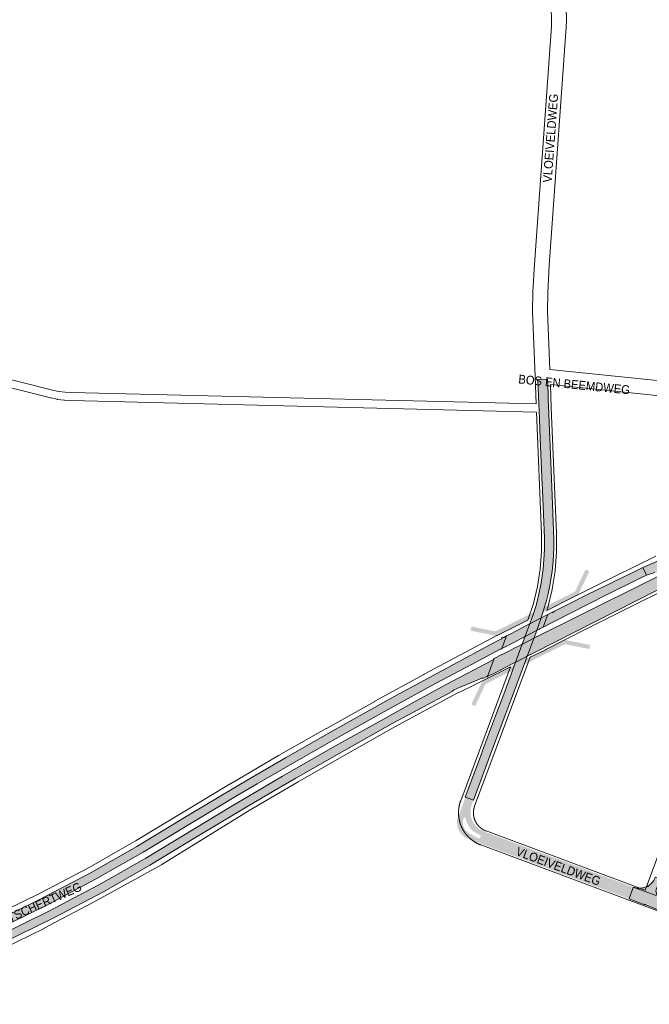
# Paper-space layout 'Layout1' of a CAD drawing. Header units: metres. Extents: x 123097 to 144122, y 392739 to 407589.
# Tile 220 of 256: x 132164 to 132714, y 400608 to 401467. Entities that reach past the tile are written whole.
import ezdxf
from ezdxf.enums import TextEntityAlignment as Align

# ---------------------------------------------------------------- set-up
doc = ezdxf.new("R2010")
doc.units = ezdxf.units.M
doc.header["$MEASUREMENT"] = 0
for name, color, linetype, lineweight in [('gs-anno-wegen algemeen tekst', 7, 'Continuous', 0), ('gs-knt-fietspaden', 7, 'Continuous', 0), ('gs-knt-hoofdweg', 7, 'Continuous', 0), ('gs-knt-wegen algemeen', 7, 'Continuous', 0), ('gs-symb-viaduct', 7, 'Continuous', 0), ('ir-ARC-asfalt-hoofdwegen-te inspecteren', 5, 'Continuous', 0)]:
    doc.layers.add(name, color=color, linetype=linetype, lineweight=lineweight)
doc.styles.add('Style-Arial', font='arial.ttf')

# ---------------------------------------------------------------- blocks, each defined once
blk = doc.blocks.new('gg0-viaduct_6')
at = {"layer": 'gs-symb-viaduct', "linetype": 'Continuous'}
blk.add_hatch(color=7, dxfattribs=at).paths.add_polyline_path([(-55.76, -16.89), (-58, -14), (-40, 0), (40, 0), (58, -14), (55.76, -16.89), (38.75, -3.66), (-38.75, -3.66)])

psp = doc.layouts.get("Layout1")

# ---------------------------------------------------------------- hatches: boundary and pattern name
at = {"layer": 'ir-ARC-asfalt-hoofdwegen-te inspecteren', "linetype": 'Continuous', "lineweight": 13}
for points in [[(132553.53, 400788.414), (132560.56, 400785.755), (132560.64, 400785.726), (132577.363, 400830.767), (132583.179, 400846.234), (132588.756, 400861.401), (132593.129, 400873.295), (132593.69, 400874.603), (132606.818, 400909.856), (132607.156, 400910.764), (132614.957, 400931.793), (132619.551, 400944.194), (132620.031, 400945.808), (132620.289, 400946.677), (132621.767, 400951.651), (132624.102, 400959.072), (132625.888, 400966.132), (132627.292, 400973.278), (132627.478, 400974.406), (132627.971, 400976.95), (132629.342, 400985.641), (132630.241, 400994.393), (132630.571, 401000), (132630.767, 401006.69), (132630.759, 401013.383), (132628.975, 401059.371), (132628.717, 401065.999), (132628.701, 401066.422), (132625.97, 401136.678), (132625.762, 401141.032), (132625.257, 401153.481), (132616.864, 401153.143), (132617.727, 401131.736), (132617.934, 401125.342), (132618.144, 401119.443), (132618.177, 401118.497), (132618.729, 401101.518), (132620.289, 401068.16), (132620.372, 401066.083), (132620.389, 401065.636), (132620.478, 401063.408), (132621.827, 401035.303), (132622.602, 401014.766), (132622.646, 401011.092), (132622.61, 401005.564), (132622.424, 401000), (132621.488, 400987.788), (132619.828, 400975.653), (132617.806, 400965.741), (132615.288, 400955.944), (132612.281, 400946.285), (132610.547, 400941.619), (132610.209, 400940.71), (132604.977, 400926.631), (132597.151, 400905.574), (132596.815, 400904.671), (132586.176, 400876.164), (132579.929, 400859.538), (132575.57, 400847.936), (132568.487, 400829.085), (132567.496, 400826.447), (132553.378, 400788.465)], [(132805.9, 401020.843), (132802.914, 401031.47), (132801.55, 401030.951), (132798.303, 401028.994), (132787.149, 401024.511), (132779.791, 401021.49), (132765.936, 401015.608), (132757.701, 401011.985), (132751.72, 401009.267), (132733.042, 400999.549), (132708.63, 400988.907), (132711.799, 400982.375), (132719.071, 400984.496), (132724.581, 400984.565), (132725.298, 400984.143), (132725.446, 400983.324), (132724.924, 400982.677), (132744.818, 400992.183), (132744.097, 400992.176), (132743.56, 400992.658), (132743.49, 400993.376), (132743.923, 400993.953), (132745.798, 400995.114), (132764.002, 401003.469), (132771.818, 401006.867), (132783.933, 401012.02), (132796.128, 401016.98)], [(132585.682, 400900.339), (132588.253, 400901.672), (132590.667, 400902.924), (132593.339, 400904.31), (132596.636, 400906.02), (132597.479, 400906.457), (132607.485, 400911.647), (132608.302, 400912.071), (132610.102, 400913.005), (132610.273, 400913.093), (132613.195, 400914.608), (132720.947, 400969.198), (132760.522, 400991.129), (132757.257, 400997.857), (132720.943, 400980.739), (132649.796, 400945.33), (132616.135, 400928.823), (132615.967, 400928.736), (132614.125, 400927.78), (132613.315, 400927.359), (132603.318, 400922.169), (132602.477, 400921.732), (132599.393, 400920.131), (132596.721, 400918.744), (132594.107, 400917.387), (132591.579, 400916.074), (132585.657, 400912.999), (132585.448, 400912.891), (132578.75, 400909.414), (132572.899, 400893.708), (132576.334, 400895.49), (132576.579, 400895.617)], [(132644.663, 400957.523), (132631.451, 400950.792), (132629.516, 400949.489), (132629.282, 400949.896), (132628.2, 400949.341), (132625.563, 400947.975), (132625.316, 400947.318), (132621.381, 400936.786), (132621.995, 400937.104), (132630.441, 400941.64), (132676.239, 400964.728), (132704.372, 400978.735), (132707.274, 400980.18), (132711.799, 400982.375), (132708.63, 400988.907), (132701.007, 400985.208), (132681.067, 400975.533), (132657.9, 400964.155)], [(132605.745, 400928.7), (132615.723, 400933.86), (132616.53, 400934.278), (132618.392, 400935.241), (132618.559, 400935.327), (132621.381, 400936.786), (132625.316, 400947.318), (132625.563, 400947.975), (132622.724, 400946.504), (132622.56, 400946.419), (132620.548, 400945.376), (132619.785, 400944.981), (132609.891, 400939.855), (132609.054, 400939.421), (132605.754, 400937.712), (132603.138, 400936.356), (132600.705, 400935.096), (132598.227, 400933.812), (132592.58, 400930.886), (132592.399, 400930.793), (132589.458, 400929.269), (132585.316, 400918.134), (132588.366, 400919.711), (132588.561, 400919.812), (132594.043, 400922.647), (132596.55, 400923.944), (132599.135, 400925.281), (132601.751, 400926.634), (132604.906, 400928.266)], [(132583.274, 400925.741), (132575.357, 400921.79), (132532.26, 400898.537), (132488.709, 400874.773), (132439.724, 400847.44), (132396.451, 400822.799), (132363.08, 400803.325), (132353.606, 400797.797), (132311.257, 400772.462), (132266.652, 400745.431), (132224.592, 400721.633), (132181.055, 400698.776), (132137.601, 400677.629), (132124.851, 400671.95), (132122.471, 400670.89), (132093.658, 400658.056), (132072.824, 400649.509), (132042.094, 400639.486), (132013.533, 400633.005), (131981.065, 400628.644), (131954.223, 400627.521), (131947.607, 400620.454), (131952.312, 400620.258), (131981.551, 400621.423), (132015.069, 400625.969), (132044.15, 400632.532), (132075.678, 400642.858), (132096.281, 400651.256), (132125.543, 400664.379), (132127.92, 400665.445), (132142.496, 400671.982), (132187.531, 400693.966), (132230.6, 400716.761), (132272.11, 400740.455), (132313.039, 400765.116), (132354.318, 400789.914), (132371.624, 400800.036), (132396.314, 400814.476), (132437.93, 400838.22), (132480.167, 400861.781), (132523.038, 400885.287), (132563.782, 400906.965), (132584.068, 400917.681), (132584.181, 400917.557), (132584.601, 400917.764), (132585.316, 400918.134), (132589.458, 400929.269), (132586.405, 400927.687), (132586.108, 400928.2), (132584.948, 400927.616), (132585.483, 400926.643)], [(132578.75, 400909.414), (132577.986, 400909.017), (132577.766, 400908.352), (132536.801, 400886.936), (132508.627, 400871.37), (132482.521, 400856.946), (132437.474, 400831.71), (132393.887, 400806.73), (132378.202, 400797.504), (132348.954, 400780.299), (132274.351, 400735.36), (132233.457, 400711.947), (132190.271, 400689.154), (132145.809, 400667.489), (132145.514, 400668.092), (132137.189, 400664.238), (132130.028, 400660.975), (132127.659, 400659.895), (132123.477, 400657.99), (132109.808, 400651.944), (132096.002, 400645.974), (132081.983, 400640.175), (132068.117, 400635.004), (132053.928, 400630.392), (132039.179, 400626.275), (132024.436, 400622.872), (132009.492, 400620.081), (131993.46, 400617.811), (131978.02, 400616.326), (131963.005, 400615.552), (131948.283, 400615.4), (131947.289, 400615.441), (131946.809, 400607.864), (131963.404, 400607.624), (131992.305, 400609.756), (132020.634, 400614.124), (132048.819, 400620.777), (132075.572, 400629.342), (132102.661, 400640.238), (132130.943, 400652.935), (132133.318, 400654.002), (132148.3, 400660.728), (132194.157, 400682.993), (132237.391, 400705.942), (132277.869, 400729.012), (132319.38, 400754.139), (132362.683, 400780.083), (132386.812, 400794.189), (132405.52, 400805.126), (132447.82, 400829.28), (132490.127, 400852.979), (132512.479, 400864.901), (132542.078, 400880.688), (132541.929, 400881.104), (132543.666, 400882.045), (132546.352, 400883.343), (132549.1, 400884.602), (132563.829, 400890.663), (132568.404, 400892.568), (132568.673, 400892.03), (132571.984, 400893.734), (132572.207, 400893.349), (132572.899, 400893.708)]]:
    psp.add_hatch(color=5, dxfattribs=at).paths.add_polyline_path(points, flags=0)
h = psp.add_hatch(color=5, dxfattribs=at)
h.paths.add_polyline_path([(132696.409, 400699.735), (132640.17, 400720.675), (132555.827, 400752.13), (132553.038, 400753.516), (132550.611, 400755.467), (132548.702, 400757.868), (132547.319, 400760.605), (132546.483, 400763.505), (132546.206, 400766.511), (132546.501, 400769.091), (132547.303, 400771.56), (132551.582, 400783.105), (132553.035, 400787.027), (132553.53, 400788.414), (132560.56, 400785.755), (132559.835, 400783.875), (132558.681, 400780.474), (132558.064, 400776.807), (132558.11, 400773.089), (132558.587, 400770.573), (132559.524, 400768.189), (132560.948, 400765.524), (132562.816, 400763.149), (132565.714, 400760.689), (132569.028, 400758.829), (132573.385, 400757.141), (132699.741, 400710.119), (132699.95, 400710.038), (132699.595, 400709.753), (132699.786, 400708.816)])
h.paths.add_polyline_path([(132565.381, 400752.516), (132564.651, 400752.669), (132561.909, 400754.05), (132558.523, 400755.955), (132555.966, 400757.708), (132553.718, 400759.843), (132552.415, 400761.791), (132551.584, 400763.983), (132551.267, 400766.305), (132551.48, 400768.639), (132551.854, 400769.963), (132552.399, 400770.48), (132553.15, 400770.469), (132553.678, 400769.935), (132554.186, 400768.168), (132555.483, 400764.756), (132557.451, 400761.682), (132560.006, 400759.077), (132563.041, 400757.049), (132566.144, 400755.602), (132566.69, 400755.092), (132566.924, 400754.382), (132566.786, 400753.648), (132566.582, 400753.309), (132566.088, 400752.75)], flags=17)
at = {"layer": 'ir-ARC-asfalt-hoofdwegen-te inspecteren', "linetype": 'Continuous', "lineweight": 13, "extrusion": (0, 0, -1)}
for points in [[(-132709.406, 400709.529), (-132708.371, 400709.306, 0.057264), (-132704.421, 400709.042, 0.0725253), (-132700.204, 400709.939), (-132720.183, 400702.508), (-132720.841, 400704.852, 0.322983), (-132719.986, 400706.502), (-132720.528, 400708.608), (-132721.256, 400710.657), (-132723.661, 400717.113), (-132719.37, 400718.556), (-132719.085, 400717.793), (-132718.469, 400716.533, 0.0596252), (-132716.459, 400713.613, 0.0659268), (-132713.732, 400711.347), (-132713.738, 400711.337), (-132713.945, 400710.995), (-132713.304, 400710.607), (-132713.096, 400710.949), (-132713.087, 400710.966, 0.067422)], [(-132839.29, 400646.559, 0.1410736), (-132845.445, 400641.755), (-132845.451, 400641.759), (-132845.782, 400641.984), (-132846.202, 400641.363), (-132845.871, 400641.139), (-132845.87, 400641.137, 0.0667517), (-132847.55, 400637.602, 0.08635), (-132849.656, 400625.964, 0.0123312), (-132849.692, 400622.706), (-132849.692, 400622.706), (-132849.975, 400622.701, 0.0142703), (-132850.027, 400625.966), (-132850.431, 400647.015), (-132850.66, 400658.278, 0.5026488), (-132842.631, 400653.23), (-132838.702, 400654.662), (-132838.701, 400654.658), (-132838.56, 400654.284), (-132837.858, 400654.548), (-132837.999, 400654.922), (-132825.43, 400659.655), (-132825.293, 400659.282), (-132824.589, 400659.541), (-132824.727, 400659.916), (-132824.727, 400659.916), (-132811.72, 400664.695), (-132811.72, 400664.693), (-132811.58, 400664.318), (-132810.877, 400664.58), (-132811.016, 400664.955), (-132797.529, 400669.963), (-132797.528, 400669.963), (-132797.389, 400669.588), (-132796.686, 400669.85), (-132796.826, 400670.225), (-132783.654, 400675.13), (-132783.515, 400674.755), (-132782.812, 400675.017), (-132782.952, 400675.392), (-132769.359, 400680.445), (-132769.22, 400680.072), (-132768.517, 400680.334), (-132768.656, 400680.706), (-132755.489, 400685.6), (-132755.489, 400685.6), (-132755.349, 400685.225), (-132754.647, 400685.488), (-132754.787, 400685.862), (-132741.355, 400690.881), (-132741.354, 400690.877), (-132741.21, 400690.504), (-132740.51, 400690.774), (-132740.654, 400691.147), (-132737.666, 400692.301, 0.2128475), (-132731.88, 400698.157), (-132720.183, 400702.508), (-132700.204, 400709.939), (-132700.069, 400709.575), (-132699.786, 400708.816), (-132696.549, 400700.112), (-132696.868, 400699.993), (-132696.729, 400699.618), (-132696.728, 400699.616), (-132710.162, 400694.614), (-132710.166, 400694.625), (-132710.305, 400695), (-132711.008, 400694.738), (-132710.868, 400694.363), (-132710.864, 400694.352), (-132723.507, 400689.645), (-132724.175, 400689.396), (-132724.177, 400689.4), (-132724.325, 400689.771), (-132725.021, 400689.494), (-132724.878, 400689.135), (-132737.302, 400684.509), (-132737.438, 400684.875), (-132738.141, 400684.613), (-132738.005, 400684.248), (-132752.27, 400678.937), (-132752.406, 400679.302), (-132753.109, 400679.04), (-132752.973, 400678.675), (-132766.427, 400673.667), (-132766.564, 400674.036), (-132767.267, 400673.774), (-132767.13, 400673.405), (-132780.403, 400668.464), (-132780.403, 400668.467), (-132780.543, 400668.842), (-132781.246, 400668.58), (-132781.107, 400668.205), (-132781.105, 400668.203), (-132794.445, 400663.237), (-132794.445, 400663.237), (-132794.584, 400663.612), (-132795.287, 400663.35), (-132795.147, 400662.975), (-132808.463, 400658.024), (-132808.602, 400658.397), (-132809.305, 400658.135), (-132809.166, 400657.763), (-132822.597, 400652.769), (-132822.597, 400652.769), (-132822.737, 400653.144), (-132823.439, 400652.881), (-132823.299, 400652.507), (-132823.299, 400652.507), (-132834.671, 400648.253), (-132834.807, 400648.627), (-132835.512, 400648.369), (-132835.374, 400647.993), (-132835.374, 400647.993)]]:
    psp.add_hatch(color=5, dxfattribs=at).paths.add_polyline_path(points)

# ---------------------------------------------------------------- linework, layer by layer
at = {"layer": 'gs-knt-fietspaden', "color": 7, "linetype": 'Continuous', "flags": 128}
for points in [[(131545.651, 401305.867), (131679.627, 401273.599), (131679.665, 401273.59), (132192.897, 401143.874), (132198.382, 401142.723), (132203.875, 401142.014), (132209.499, 401141.732), (132615.434, 401131.769)], [(132615.726, 401124.74), (132209.282, 401134.715), (132209.192, 401134.718), (132203.386, 401135.009), (132203.249, 401135.019), (132203.112, 401135.034), (132197.346, 401135.779), (132197.211, 401135.799), (132197.076, 401135.825), (132191.386, 401137.018), (132191.246, 401137.05), (131677.964, 401266.779)]]:
    psp.add_lwpolyline(points, dxfattribs=at)
at = {"layer": 'gs-knt-hoofdweg', "color": 7, "linetype": 'Continuous', "flags": 128}
for points in [[(132624.617, 400951.408), (132646.584, 400962.594), (132646.645, 400962.624), (132684.397, 400981.449), (132684.459, 400981.48), (132719.962, 400998.799)], [(132729.588, 400970.357), (132697.614, 400954.759), (132660.411, 400936.075), (132623.329, 400917.059), (132623.081, 400916.937), (132610.089, 400910.831)], [(132137.47, 400682.717), (132182.158, 400704.532), (132224.888, 400727.148), (132266.115, 400750.681), (132348.23, 400800.083), (132348.315, 400800.133), (132390.348, 400824.717), (132390.422, 400824.76), (132432.072, 400848.524), (132432.14, 400848.562), (132474.405, 400872.138), (132474.456, 400872.166), (132517.361, 400895.691), (132517.457, 400895.743), (132581.149, 400929.543), (132581.325, 400929.634), (132608.175, 400943.044)], [(132593.041, 400902.362), (132550.954, 400881.389), (132550.791, 400881.31), (132545.319, 400878.735), (132491.926, 400849.749), (132449.64, 400826.062), (132407.369, 400801.924), (132364.619, 400776.933), (132288.419, 400729.672), (132288.241, 400729.565), (132288.06, 400729.462), (132222.877, 400693.575), (132222.753, 400693.508), (132185.757, 400673.979), (132185.525, 400673.862), (132149.78, 400656.454)]]:
    psp.add_lwpolyline(points, dxfattribs=at)
at = {"layer": 'gs-knt-wegen algemeen', "color": 7, "linetype": 'Continuous', "flags": 128}
for points in [[(132615.434, 401131.769), (132614.431, 401155.675), (132612.263, 401212.561), (132612.258, 401212.738), (132612.259, 401212.915), (132612.528, 401229.342), (132612.537, 401229.586), (132613.841, 401253.74), (132613.848, 401253.853), (132628.656, 401461.227), (132628.79, 401466.624), (132628.482, 401477.718)], [(132641.492, 401478.249), (132641.809, 401466.813), (132641.812, 401466.642), (132641.81, 401466.472), (132641.668, 401460.752), (132641.653, 401460.45), (132626.838, 401252.982), (132625.544, 401229.006), (132625.28, 401212.88), (132627.226, 401161.82)], [(132627.226, 401161.82), (132792.152, 401144.847)], [(132627.756, 401148.677), (132628.608, 401128.361), (132633.104, 401019.012), (132633.11, 401018.76), (132633.146, 401002.819), (132633.141, 401002.559), (132633.126, 401002.3), (132631.892, 400986.407), (132631.867, 400986.149), (132631.832, 400985.892), (132629.336, 400970.148), (132629.29, 400969.892), (132629.234, 400969.639), (132625.492, 400954.143), (132625.426, 400953.892), (132625.35, 400953.644), (132624.617, 400951.408)], [(132787.57, 401132.23), (132627.756, 401148.677)], [(132608.175, 400943.044), (132612.897, 400957.452), (132616.517, 400972.443), (132618.932, 400987.674), (132620.125, 401003.049), (132620.09, 401018.604), (132615.726, 401124.74)], [(132610.089, 400910.831), (132561.63, 400780.722), (132561.593, 400780.624), (132561.558, 400780.526), (132561.523, 400780.428), (132561.489, 400780.329), (132561.455, 400780.231), (132561.422, 400780.132), (132561.39, 400780.033), (132561.359, 400779.936), (132561.327, 400779.836), (132561.297, 400779.737), (132561.267, 400779.637), (132561.237, 400779.537), (132561.209, 400779.437), (132561.18, 400779.336), (132561.153, 400779.236), (132561.126, 400779.137), (132561.1, 400779.037), (132561.074, 400778.936), (132561.049, 400778.834), (132561.025, 400778.733), (132561.001, 400778.632), (132560.978, 400778.53), (132560.955, 400778.428), (132560.934, 400778.329), (132560.912, 400778.227), (132560.892, 400778.124), (132560.872, 400778.022), (132560.852, 400777.92), (132560.833, 400777.817), (132560.815, 400777.715), (132560.798, 400777.612), (132560.781, 400777.511), (132560.765, 400777.408), (132560.749, 400777.305), (132560.734, 400777.202), (132560.72, 400777.099), (132560.706, 400776.996), (132560.693, 400776.892), (132560.68, 400776.789), (132560.669, 400776.687), (132560.657, 400776.584), (132560.647, 400776.48), (132560.637, 400776.376), (132560.628, 400776.273), (132560.619, 400776.169), (132560.611, 400776.065), (132560.603, 400775.961), (132560.597, 400775.859), (132560.591, 400775.755), (132560.585, 400775.651), (132560.58, 400775.547), (132560.576, 400775.443), (132560.572, 400775.339), (132560.57, 400775.234), (132560.567, 400775.13), (132560.566, 400775.028), (132560.565, 400774.924), (132560.564, 400774.82), (132560.564, 400774.716), (132560.565, 400774.611), (132560.567, 400774.507), (132560.569, 400774.403), (132560.572, 400774.299), (132560.575, 400774.197), (132560.579, 400774.093), (132560.584, 400773.989), (132560.589, 400773.885), (132560.595, 400773.781), (132560.602, 400773.677), (132560.609, 400773.573), (132560.617, 400773.469), (132560.626, 400773.367), (132560.635, 400773.263), (132560.645, 400773.159), (132560.655, 400773.056), (132560.666, 400772.952), (132560.678, 400772.849), (132560.691, 400772.745), (132560.704, 400772.642), (132560.717, 400772.541), (132560.731, 400772.437), (132560.746, 400772.334), (132560.762, 400772.231), (132560.778, 400772.128), (132560.795, 400772.025), (132560.812, 400771.923), (132560.83, 400771.82), (132560.848, 400771.72), (132560.868, 400771.617), (132560.888, 400771.515), (132560.908, 400771.413), (132560.929, 400771.311), (132560.951, 400771.209), (132560.974, 400771.107), (132560.997, 400771.005), (132561.02, 400770.906), (132561.044, 400770.805), (132561.069, 400770.704), (132561.095, 400770.603), (132561.121, 400770.502), (132561.148, 400770.401), (132561.174, 400770.304), (132561.175, 400770.3), (132561.176, 400770.297), (132561.203, 400770.2), (132561.232, 400770.102), (132561.261, 400770.002), (132561.291, 400769.902), (132561.321, 400769.802), (132561.352, 400769.703), (132561.384, 400769.604), (132561.416, 400769.505), (132561.449, 400769.406), (132561.482, 400769.309), (132561.516, 400769.211), (132561.551, 400769.112), (132561.586, 400769.015), (132561.622, 400768.917), (132561.659, 400768.819), (132561.696, 400768.722), (132561.734, 400768.625), (132561.771, 400768.53), (132561.81, 400768.433), (132561.85, 400768.337), (132561.89, 400768.24), (132561.931, 400768.145), (132561.972, 400768.049), (132562.014, 400767.953), (132562.056, 400767.858), (132562.098, 400767.765), (132562.142, 400767.671), (132562.186, 400767.576), (132562.231, 400767.482), (132562.276, 400767.388), (132562.322, 400767.295), (132562.369, 400767.202), (132562.416, 400767.109), (132562.463, 400767.018), (132562.511, 400766.926), (132562.56, 400766.833), (132562.609, 400766.742), (132562.659, 400766.65), (132562.709, 400766.559), (132562.761, 400766.468), (132562.812, 400766.378), (132562.863, 400766.289), (132562.916, 400766.199), (132562.969, 400766.11), (132563.023, 400766.02), (132563.077, 400765.932), (132563.132, 400765.843), (132563.188, 400765.755), (132563.244, 400765.667), (132563.299, 400765.581), (132563.356, 400765.494), (132563.413, 400765.407), (132563.472, 400765.321), (132563.53, 400765.234), (132563.589, 400765.149), (132563.649, 400765.063), (132563.709, 400764.978), (132563.769, 400764.895), (132563.83, 400764.811), (132563.892, 400764.727), (132563.954, 400764.643), (132564.017, 400764.56), (132564.08, 400764.478), (132564.144, 400764.395), (132564.208, 400764.313), (132564.272, 400764.233), (132564.337, 400764.152), (132564.403, 400764.071), (132564.469, 400763.991), (132564.536, 400763.911), (132564.603, 400763.831), (132564.671, 400763.752), (132564.739, 400763.673), (132564.807, 400763.597), (132564.876, 400763.519), (132564.946, 400763.441), (132565.016, 400763.364), (132565.087, 400763.288), (132565.158, 400763.212), (132565.229, 400763.136), (132565.301, 400763.061), (132565.372, 400762.987), (132565.445, 400762.913), (132565.519, 400762.839), (132565.593, 400762.765), (132565.667, 400762.692), (132565.742, 400762.62), (132565.817, 400762.548), (132565.893, 400762.476), (132565.967, 400762.406), (132566.044, 400762.335), (132566.121, 400762.265), (132566.198, 400762.195), (132566.276, 400762.126), (132566.354, 400762.057), (132566.433, 400761.989), (132566.512, 400761.921), (132566.59, 400761.855), (132566.669, 400761.788), (132566.75, 400761.722), (132566.83, 400761.656), (132566.912, 400761.591), (132566.993, 400761.526), (132567.075, 400761.461), (132567.157, 400761.397), (132567.238, 400761.335), (132567.321, 400761.272), (132567.405, 400761.21), (132567.489, 400761.148), (132567.573, 400761.087), (132567.658, 400761.026), (132567.743, 400760.966), (132567.828, 400760.906), (132567.912, 400760.848), (132567.998, 400760.789), (132568.084, 400760.731), (132568.171, 400760.673), (132568.258, 400760.616), (132568.346, 400760.559), (132568.434, 400760.503), (132568.522, 400760.448), (132568.609, 400760.394), (132568.697, 400760.339), (132568.787, 400760.286), (132568.876, 400760.232), (132568.966, 400760.179), (132569.056, 400760.127), (132569.147, 400760.075), (132569.237, 400760.024), (132569.327, 400759.975), (132569.418, 400759.925), (132569.51, 400759.875), (132569.602, 400759.826), (132569.694, 400759.778), (132569.787, 400759.73), (132569.88, 400759.683), (132569.973, 400759.637), (132570.064, 400759.591), (132570.158, 400759.546), (132570.252, 400759.501), (132570.347, 400759.457), (132570.441, 400759.413), (132570.536, 400759.37), (132570.631, 400759.327), (132570.727, 400759.285), (132570.82, 400759.245), (132570.916, 400759.204), (132571.012, 400759.164), (132571.109, 400759.124), (132571.205, 400759.085), (132571.302, 400759.047), (132571.399, 400759.009), (132571.497, 400758.972), (132571.592, 400758.936), (132710.471, 400707.211), (132750.705, 400815.237)], [(132720.863, 400689.447), (132712.027, 400692.737), (132567.048, 400746.734), (132566.875, 400746.799), (132566.703, 400746.865), (132566.532, 400746.932), (132566.36, 400747), (132566.189, 400747.069), (132566.019, 400747.139), (132565.849, 400747.211), (132565.683, 400747.281), (132565.514, 400747.355), (132565.345, 400747.429), (132565.177, 400747.504), (132565.009, 400747.58), (132564.842, 400747.658), (132564.675, 400747.736), (132564.509, 400747.816), (132564.346, 400747.894), (132564.181, 400747.976), (132564.016, 400748.058), (132563.852, 400748.142), (132563.688, 400748.226), (132563.525, 400748.312), (132563.362, 400748.398), (132563.2, 400748.486), (132563.041, 400748.572), (132562.88, 400748.662), (132562.72, 400748.752), (132562.56, 400748.844), (132562.4, 400748.936), (132562.241, 400749.03), (132562.083, 400749.124), (132561.925, 400749.219), (132561.771, 400749.314), (132561.615, 400749.411), (132561.459, 400749.509), (132561.303, 400749.608), (132561.149, 400749.709), (132560.995, 400749.81), (132560.841, 400749.912), (132560.688, 400750.015), (132560.539, 400750.116), (132560.388, 400750.221), (132560.237, 400750.327), (132560.086, 400750.434), (132559.937, 400750.541), (132559.788, 400750.65), (132559.639, 400750.759), (132559.492, 400750.87), (132559.348, 400750.978), (132559.202, 400751.091), (132559.056, 400751.204), (132558.911, 400751.318), (132558.767, 400751.432), (132558.624, 400751.548), (132558.481, 400751.665), (132558.339, 400751.782), (132558.2, 400751.898), (132558.06, 400752.017), (132557.92, 400752.137), (132557.781, 400752.258), (132557.643, 400752.38), (132557.505, 400752.503), (132557.368, 400752.626), (132557.232, 400752.75), (132557.099, 400752.873), (132556.965, 400752.999), (132556.831, 400753.125), (132556.698, 400753.253), (132556.566, 400753.381), (132556.434, 400753.511), (132556.304, 400753.641), (132556.174, 400753.771), (132556.048, 400753.9), (132555.919, 400754.033), (132555.792, 400754.166), (132555.665, 400754.3), (132555.54, 400754.435), (132555.415, 400754.57), (132555.291, 400754.706), (132555.167, 400754.843), (132555.048, 400754.978), (132554.926, 400755.117), (132554.805, 400755.256), (132554.685, 400755.396), (132554.566, 400755.537), (132554.448, 400755.678), (132554.331, 400755.821), (132554.215, 400755.964), (132554.101, 400756.104), (132553.987, 400756.248), (132553.873, 400756.393), (132553.76, 400756.539), (132553.648, 400756.686), (132553.537, 400756.833), (132553.427, 400756.981), (132553.318, 400757.129), (132553.212, 400757.275), (132553.104, 400757.425), (132552.998, 400757.575), (132552.892, 400757.726), (132552.788, 400757.878), (132552.684, 400758.03), (132552.581, 400758.183), (132552.479, 400758.337), (132552.381, 400758.488), (132552.281, 400758.643), (132552.182, 400758.798), (132552.084, 400758.954), (132551.987, 400759.111), (132551.89, 400759.268), (132551.795, 400759.426), (132551.701, 400759.585), (132551.61, 400759.74), (132551.518, 400759.9), (132551.426, 400760.06), (132551.336, 400760.221), (132551.247, 400760.382), (132551.159, 400760.544), (132551.071, 400760.706), (132550.985, 400760.869), (132550.902, 400761.029), (132550.817, 400761.193), (132550.734, 400761.358), (132550.652, 400761.522), (132550.571, 400761.688), (132550.49, 400761.854), (132550.411, 400762.02), (132550.333, 400762.187), (132550.258, 400762.351), (132550.181, 400762.519), (132550.106, 400762.687), (132550.032, 400762.856), (132549.959, 400763.025), (132549.887, 400763.195), (132549.816, 400763.365), (132549.746, 400763.536), (132549.679, 400763.703), (132549.611, 400763.874), (132549.544, 400764.046), (132549.479, 400764.218), (132549.414, 400764.391), (132549.351, 400764.564), (132549.288, 400764.737), (132549.227, 400764.911), (132549.168, 400765.082), (132549.108, 400765.256), (132549.05, 400765.431), (132548.993, 400765.606), (132548.937, 400765.782), (132548.882, 400765.958), (132548.828, 400766.134), (132548.775, 400766.311), (132548.724, 400766.484), (132548.674, 400766.661), (132548.624, 400766.838), (132548.576, 400767.016), (132548.528, 400767.194), (132548.482, 400767.373), (132548.437, 400767.551), (132548.393, 400767.731), (132548.35, 400767.906), (132548.309, 400768.085), (132548.268, 400768.265), (132548.228, 400768.445), (132548.189, 400768.625), (132548.152, 400768.806), (132548.116, 400768.987), (132548.08, 400769.167), (132548.047, 400769.345), (132548.014, 400769.526), (132547.982, 400769.708), (132547.951, 400769.889), (132547.921, 400770.071), (132547.893, 400770.253), (132547.865, 400770.436), (132547.839, 400770.618), (132547.814, 400770.797), (132547.79, 400770.979), (132547.767, 400771.162), (132547.745, 400771.345), (132547.724, 400771.529), (132547.705, 400771.712), (132547.686, 400771.895), (132547.669, 400772.079), (132547.653, 400772.258), (132547.638, 400772.442), (132547.624, 400772.626), (132547.611, 400772.81), (132547.599, 400772.994), (132547.589, 400773.178), (132547.579, 400773.362), (132547.571, 400773.546), (132547.564, 400773.726), (132547.558, 400773.91), (132547.553, 400774.095), (132547.549, 400774.279), (132547.546, 400774.463), (132547.545, 400774.648), (132547.544, 400774.832), (132547.545, 400775.016), (132547.547, 400775.197), (132547.55, 400775.381), (132547.554, 400775.565), (132547.559, 400775.749), (132547.565, 400775.934), (132547.573, 400776.118), (132547.581, 400776.302), (132547.591, 400776.486), (132547.602, 400776.666), (132547.614, 400776.85), (132547.627, 400777.034), (132547.641, 400777.218), (132547.657, 400777.401), (132547.673, 400777.585), (132547.691, 400777.768), (132547.709, 400777.952), (132547.729, 400778.131), (132547.75, 400778.314), (132547.772, 400778.497), (132547.795, 400778.68), (132547.82, 400778.863), (132547.845, 400779.045), (132547.872, 400779.228), (132547.9, 400779.41), (132547.928, 400779.588), (132547.958, 400779.77), (132547.989, 400779.952), (132548.021, 400780.133), (132548.054, 400780.314), (132548.089, 400780.495), (132548.124, 400780.676), (132548.161, 400780.857), (132548.198, 400781.033), (132548.237, 400781.214), (132548.277, 400781.394), (132548.318, 400781.573), (132548.36, 400781.753), (132548.403, 400781.932), (132548.448, 400782.111), (132548.493, 400782.289), (132548.539, 400782.464), (132548.586, 400782.642), (132548.635, 400782.82), (132548.685, 400782.997), (132548.736, 400783.174), (132548.788, 400783.351), (132548.841, 400783.528), (132548.895, 400783.704), (132548.949, 400783.876), (132549.005, 400784.051), (132549.063, 400784.227), (132549.121, 400784.401), (132549.181, 400784.576), (132549.241, 400784.75), (132549.303, 400784.924), (132549.366, 400785.097), (132549.428, 400785.266), (132593.041, 400902.362)]]:
    psp.add_lwpolyline(points, dxfattribs=at)
at = {"layer": 'ir-ARC-asfalt-hoofdwegen-te inspecteren', "color": 5, "linetype": 'Continuous', "lineweight": 13}
for points in [[(132553.53, 400788.414), (132560.56, 400785.755), (132560.64, 400785.726), (132577.363, 400830.767), (132583.179, 400846.234), (132588.756, 400861.401), (132593.129, 400873.295), (132593.69, 400874.603), (132606.818, 400909.856), (132607.156, 400910.764), (132614.957, 400931.793), (132619.551, 400944.194), (132620.031, 400945.808), (132620.289, 400946.677), (132621.767, 400951.651), (132624.102, 400959.072), (132625.888, 400966.132), (132627.292, 400973.278), (132627.478, 400974.406), (132627.971, 400976.95), (132629.342, 400985.641), (132630.241, 400994.393), (132630.571, 401000), (132630.767, 401006.69), (132630.759, 401013.383), (132628.975, 401059.371), (132628.717, 401065.999), (132628.701, 401066.422), (132625.97, 401136.678), (132625.762, 401141.032), (132625.257, 401153.481), (132616.864, 401153.143), (132617.727, 401131.736), (132617.934, 401125.342), (132618.144, 401119.443), (132618.177, 401118.497), (132618.729, 401101.518), (132620.289, 401068.16), (132620.372, 401066.083), (132620.389, 401065.636), (132620.478, 401063.408), (132621.827, 401035.303), (132622.602, 401014.766), (132622.646, 401011.092), (132622.61, 401005.564), (132622.424, 401000), (132621.488, 400987.788), (132619.828, 400975.653), (132617.806, 400965.741), (132615.288, 400955.944), (132612.281, 400946.285), (132610.547, 400941.619), (132610.209, 400940.71), (132604.977, 400926.631), (132597.151, 400905.574), (132596.815, 400904.671), (132586.176, 400876.164), (132579.929, 400859.538), (132575.57, 400847.936), (132568.487, 400829.085), (132567.496, 400826.447), (132553.378, 400788.465)], [(132644.663, 400957.523), (132631.451, 400950.792), (132629.516, 400949.489), (132629.282, 400949.896), (132628.2, 400949.341), (132625.563, 400947.975), (132625.316, 400947.318), (132621.381, 400936.786), (132621.995, 400937.104), (132630.441, 400941.64), (132676.239, 400964.728), (132704.372, 400978.735), (132707.274, 400980.18), (132711.799, 400982.375), (132708.63, 400988.907), (132701.007, 400985.208), (132681.067, 400975.533), (132657.9, 400964.155)], [(132605.745, 400928.7), (132615.723, 400933.86), (132616.53, 400934.278), (132618.392, 400935.241), (132618.559, 400935.327), (132621.381, 400936.786), (132625.316, 400947.318), (132625.563, 400947.975), (132622.724, 400946.504), (132622.56, 400946.419), (132620.548, 400945.376), (132619.785, 400944.981), (132609.891, 400939.855), (132609.054, 400939.421), (132605.754, 400937.712), (132603.138, 400936.356), (132600.705, 400935.096), (132598.227, 400933.812), (132592.58, 400930.886), (132592.399, 400930.793), (132589.458, 400929.269), (132585.316, 400918.134), (132588.366, 400919.711), (132588.561, 400919.812), (132594.043, 400922.647), (132596.55, 400923.944), (132599.135, 400925.281), (132601.751, 400926.634), (132604.906, 400928.266)]]:
    psp.add_lwpolyline(points, close=True, dxfattribs=at)
for points in [[(132733.042, 400999.549), (132708.63, 400988.907), (132711.799, 400982.375), (132719.071, 400984.496)], [(132720.943, 400980.739), (132649.796, 400945.33), (132616.135, 400928.823), (132615.967, 400928.736), (132614.125, 400927.78), (132613.315, 400927.359), (132603.318, 400922.169), (132602.477, 400921.732), (132599.393, 400920.131), (132596.721, 400918.744), (132594.107, 400917.387), (132591.579, 400916.074), (132585.657, 400912.999), (132585.448, 400912.891), (132578.75, 400909.414), (132572.899, 400893.708), (132576.334, 400895.49), (132576.579, 400895.617), (132585.682, 400900.339), (132588.253, 400901.672), (132590.667, 400902.924), (132593.339, 400904.31), (132596.636, 400906.02), (132597.479, 400906.457), (132607.485, 400911.647), (132608.302, 400912.071), (132610.102, 400913.005), (132610.273, 400913.093), (132613.195, 400914.608), (132720.947, 400969.198)], [(132142.496, 400671.982), (132187.531, 400693.966), (132230.6, 400716.761), (132272.11, 400740.455), (132313.039, 400765.116), (132354.318, 400789.914), (132371.624, 400800.036), (132396.314, 400814.476), (132437.93, 400838.22), (132480.167, 400861.781), (132523.038, 400885.287), (132563.782, 400906.965), (132584.068, 400917.681), (132584.181, 400917.557), (132584.601, 400917.764), (132585.316, 400918.134), (132589.458, 400929.269), (132586.405, 400927.687), (132586.108, 400928.2), (132584.948, 400927.616), (132585.483, 400926.643), (132583.274, 400925.741), (132575.357, 400921.79), (132532.26, 400898.537), (132488.709, 400874.773), (132439.724, 400847.44), (132396.451, 400822.799), (132363.08, 400803.325), (132353.606, 400797.797), (132311.257, 400772.462), (132266.652, 400745.431), (132224.592, 400721.633), (132181.055, 400698.776), (132137.601, 400677.629)], [(132148.3, 400660.728), (132194.157, 400682.993), (132237.391, 400705.942), (132277.869, 400729.012), (132319.38, 400754.139), (132362.683, 400780.083), (132386.812, 400794.189), (132405.52, 400805.126), (132447.82, 400829.28), (132490.127, 400852.979), (132512.479, 400864.901), (132542.078, 400880.688), (132541.929, 400881.104), (132543.666, 400882.045), (132546.352, 400883.343), (132549.1, 400884.602), (132563.829, 400890.663), (132568.404, 400892.568), (132568.673, 400892.03), (132571.984, 400893.734), (132572.207, 400893.349), (132572.899, 400893.708), (132578.75, 400909.414), (132577.986, 400909.017), (132577.766, 400908.352), (132536.801, 400886.936), (132508.627, 400871.37), (132482.521, 400856.946), (132437.474, 400831.71), (132393.887, 400806.73), (132378.202, 400797.504), (132348.954, 400780.299), (132274.351, 400735.36), (132233.457, 400711.947), (132190.271, 400689.154), (132145.809, 400667.489)], [(132720.183, 400702.508), (132700.204, 400709.939), (132700.069, 400709.575), (132699.786, 400708.816), (132696.549, 400700.112), (132696.868, 400699.993), (132696.729, 400699.618), (132696.728, 400699.616), (132710.162, 400694.614), (132710.166, 400694.625), (132710.305, 400695), (132711.008, 400694.738), (132710.868, 400694.363), (132710.864, 400694.352), (132723.507, 400689.645)]]:
    psp.add_lwpolyline(points, dxfattribs=at)
psp.add_lwpolyline([(132709.406, 400709.529), (132708.371, 400709.306, -0.057264), (132704.421, 400709.042, -0.0725253), (132700.204, 400709.939), (132720.183, 400702.508), (132720.841, 400704.852, -0.322983), (132719.986, 400706.502), (132720.528, 400708.608), (132721.256, 400710.657), (132723.661, 400717.113), (132719.37, 400718.556), (132719.085, 400717.793), (132718.469, 400716.533, -0.0596252), (132716.459, 400713.613, -0.0659268), (132713.732, 400711.347), (132713.738, 400711.337), (132713.945, 400710.995), (132713.304, 400710.607), (132713.096, 400710.949), (132713.087, 400710.966, -0.067422)], format="xyb", close=True, dxfattribs=at)

# ---------------------------------------------------------------- block references
at = {"layer": 'gs-symb-viaduct', "color": 7, "linetype": 'Continuous'}
for p, rotation in [((132616.265, 400947.264), 206.596968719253), ((132604.281, 400907.963), 26.59673370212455)]:
    psp.add_blockref('gg0-viaduct_6', p, dxfattribs=dict(at, rotation=rotation))

# ---------------------------------------------------------------- texts
at = {"layer": 'gs-anno-wegen algemeen tekst', "color": 7, "style": 'Style-Arial', "width": 0.909091}
for s, rotation, p in [('VLOEIVELDWEG', 85.73355, (132627.899, 401363.833)), ('BOS EN BEEMDWEG', 354.318481, (132648.583, 401148.762)), ('VLOEIVELDWEG', 339.604438, (132634.749, 400728.136)), ('BURGEMEESTER LETSCHERTWEG', 24.154213, (132141.873, 400677.009)), ('BURGEMEESTER LETSCHERTWEG', 24.154213, (132141.873, 400677.009))]:
    psp.add_text(s, height=7.7, rotation=rotation, dxfattribs=at).set_placement(p, align=Align.MIDDLE_CENTER)

doc.saveas('drawing.dxf')
